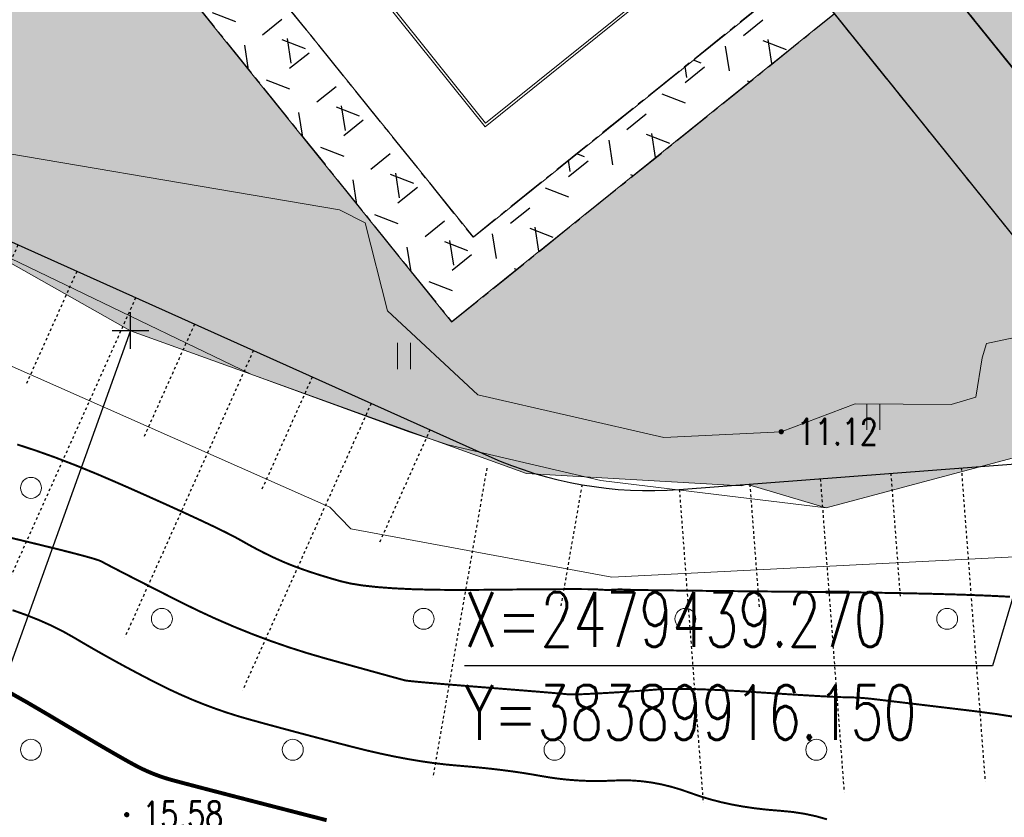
# Model space of a CAD drawing. Header units: millimetres. Extents: x 38389465 to 38395088, y 2473666 to 2480744.
# Tile 87 of 256: x 38389877 to 38389914, y 2479425 to 2479456. Entities that reach past the tile are written whole.
import ezdxf
from ezdxf.enums import TextEntityAlignment as Align

# ---------------------------------------------------------------- set-up
doc = ezdxf.new("R2010")
doc.units = ezdxf.units.MM
doc.header["$LTSCALE"] = 2
doc.linetypes.add('CENTER2', pattern=[1.125, 0.75, -0.125, 0.125, -0.125])
doc.linetypes.add('DOTE', pattern=[2.4200000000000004, 2, -0.2, 0.02, -0.2])
doc.layers.get('0').update_dxf_attribs({"linetype": 'CONTINUOUS', "lineweight": 9})
doc.layers.get('Defpoints').update_dxf_attribs({"linetype": 'CONTINUOUS', "lineweight": 9})
for name, color, linetype in [('DIM_COOR', 3, 'CONTINUOUS'), ('GCD', 251, 'CONTINUOUS'), ('PUB_TEXT', 7, 'CONTINUOUS'), ('w-场地台阶', 13, 'DOTE'), ('w-环境01', 84, 'CONTINUOUS'), ('路面铺装', 143, 'CENTER2'), ('路面铺装填充', 143, 'CENTER2'), ('远期红线', 30, 'CONTINUOUS')]:
    doc.layers.add(name, color=color, linetype=linetype)
for name, color, linetype, lineweight in [('U-体育设施', 153, 'CONTINUOUS', 0), ('下沉式地面绿化', 80, 'CONTINUOUS', 9), ('地形图', 251, 'CONTINUOUS', 9), ('普通绿地填充', 114, 'CONTINUOUS', 9)]:
    doc.layers.add(name, color=color, linetype=linetype, lineweight=lineweight)
doc.styles.add('_TCH_DIM', font='SIMPLEX', dxfattribs={"bigfont": 'GBCBIG'})
doc.styles.add('DIM_FONT', font='txt_____.ttf', dxfattribs={"width": 0.8})
doc.styles.add('正等线体', font='rs.shx', dxfattribs={"bigfont": 'hztxt.shx'})
doc.linetypes.add('10421', pattern='A,2,[150,AAA.SHX,S=1,R=0,X=0,Y=1],1e-11', length=2.00000000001)
doc.linetypes.add('833', pattern='A,2,[150,AAA.SHX,S=0.8,R=0,X=0,Y=0.8],2,[150,AAA.SHX,S=2,R=0,X=0,Y=2],1e-11', length=4.00000000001)
pattern_1 = [(38.83647369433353, (99.1569024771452, 202.7948903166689), (-1.034575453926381, 1.285076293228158), [0.9525, -1.905]), (158.8364736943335, (99.1569024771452, 202.7948903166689), (-0.5956209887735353, -1.538506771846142), [0.9525, -1.905]), (98.83647369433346, (99.89884179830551, 203.3922028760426), (-1.630196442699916, -0.2534304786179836), [0.9524999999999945, -1.904999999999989])]

# ---------------------------------------------------------------- blocks, each defined once
blk = doc.blocks.new('gc326')
blk.add_circle((0, 0), 0.8)
blk = doc.blocks.new('gc121')
for p, q in [((-0.5, -1), (-0.5, 1)), ((0.5, -1), (0.5, 1))]:
    blk.add_line(p, q)
blk = doc.blocks.new('GC200')
at = {"linetype": 'Continuous', "const_width": 0.2, "flags": 128}
blk.add_lwpolyline([(-0.1, 0, 1), (0.1, 0, 1)], format="xyb", close=True, dxfattribs=at)
blk = doc.blocks.new('D地块地形图')
at = {"layer": '地形图', "linetype": '10421', "flags": 128}
blk.add_lwpolyline([(-433.4619999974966, -220.4259999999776), (-433.4499999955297, -227.1630000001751), (-436.0753417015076, -241.9984487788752), (-436.125999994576, -242.7200000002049), (-435.6161002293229, -243.513056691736), (-435.3299999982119, -244.155999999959), (-438.7959999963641, -256.3980000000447), (-441.0395361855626, -268.1866015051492), (-440.1349999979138, -269.7129999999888), (-434.8829999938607, -274.5759999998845), (-428.1089999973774, -278.6690000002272), (-423.1620000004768, -278.9399999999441), (-420.5439999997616, -278.8209999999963), (-411.3459999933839, -278.2080000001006), (-400.4409999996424, -278.9399999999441), (-394.7219999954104, -280.3549999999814), (-378.0549401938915, -283.1792801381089), (-377.0849999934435, -283.6790000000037), (-376.2289999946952, -287.0430000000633), (-372.7789999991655, -290.2480000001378), (-365.6749999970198, -291.8710000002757), (-361.1840000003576, -291.6570000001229), (-358.3640000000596, -290.5890000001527), (-354.6979999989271, -290.6150000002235), (-353.7469999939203, -290.3420000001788), (-353.5048735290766, -288.8345910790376), (-353.3369999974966, -288.2889999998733), (-344.8570000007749, -286.4980000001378), (-330.5242078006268, -282.0253401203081), (-329.5609999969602, -281.8930000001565), (-327.5639999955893, -282.2549999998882), (-325.3739999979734, -281.7609999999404)], dxfattribs=at)
at = {"layer": '地形图', "linetype": '833', "flags": 128}
for points in [[(-393.140999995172, -288.0279999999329), (-378.429999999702, -294.5359999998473), (-377.6239999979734, -295.3659999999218), (-367.6599999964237, -297.2080000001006), (-351.2540000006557, -296.3870000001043), (-344.957999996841, -294.6770000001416), (-344.1039999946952, -295.5049999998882), (-338.0810000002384, -294.5470000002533), (-328.0249999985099, -291.0929999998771), (-323.3849999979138, -288.2770000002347), (-305.9939999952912, -281.2820000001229), (-302.5007132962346, -279.8040623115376), (-299.4068560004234, -278.7507731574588), (-276.5139999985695, -270.8500000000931), (-268.5899999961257, -268.4629999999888), (-259.347999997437, -266.285000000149), (-252.4989999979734, -263.7830000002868), (-240.3959999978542, -260.1080000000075), (-229.0649999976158, -255.2469999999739)], [(-335.805999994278, -290.0479999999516), (-343.5339999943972, -292.2269999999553), (-350.6389999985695, -292.2020000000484), (-359.4679999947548, -294.5570000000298), (-368.0819999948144, -293.5240000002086), (-373.9039999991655, -292.1580000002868), (-375.4159999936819, -291.655999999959), (-381.4469999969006, -289.4590000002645), (-394.8769999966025, -282.9930000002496), (-401.4269999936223, -280.4539999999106), (-406.7120605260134, -280.7936981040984), (-408.8039999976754, -280.9830000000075), (-408.8957286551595, -281.9748629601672), (-408.6070000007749, -282.4860000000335), (-398.9442850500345, -284.422677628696), (-393.140999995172, -288.0279999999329)]]:
    blk.add_lwpolyline(points, dxfattribs=at)
at = {"layer": '地形图', "linetype": 'Continuous', "const_width": 0.075}
for points in [[(-352.144826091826, -302.5655670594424), (-352.9356317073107, -302.4408588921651), (-353.7862673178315, -302.3285740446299), (-354.6190207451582, -302.2283164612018), (-355.3561798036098, -302.1396900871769), (-355.9977444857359, -302.0626949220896), (-356.5437148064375, -301.9973309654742), (-356.9940907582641, -301.9435982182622), (-357.3488723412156, -301.9014966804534), (-357.6080595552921, -301.8710263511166), (-357.7716524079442, -301.8521872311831), (-357.8883642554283, -301.8399013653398), (-358.0069084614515, -301.8290907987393), (-358.127285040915, -301.8197555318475), (-358.2494939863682, -301.8118955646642), (-358.373535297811, -301.8055108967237), (-358.4994089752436, -301.8006015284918), (-358.6271150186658, -301.7971674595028), (-358.7566534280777, -301.7952086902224), (-358.9230729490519, -301.7911594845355), (-359.1614223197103, -301.7814541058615), (-359.4717015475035, -301.7660925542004), (-359.8539106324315, -301.745074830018), (-360.3080495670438, -301.7184009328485), (-360.8341183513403, -301.6860708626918), (-361.4321169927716, -301.6480846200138), (-362.1020454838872, -301.6044422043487), (-362.7795579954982, -301.5621458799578), (-363.4003086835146, -301.5281979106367), (-363.964297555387, -301.5025982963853), (-364.4715246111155, -301.4853470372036), (-364.9219898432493, -301.4764441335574), (-365.3156932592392, -301.4758895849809), (-365.6526348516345, -301.4836833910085), (-365.9328146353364, -301.4998255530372), (-366.1866633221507, -301.5198544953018), (-366.444611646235, -301.5393086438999), (-366.7066596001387, -301.5581879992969), (-366.9728071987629, -301.5764925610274), (-367.2430544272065, -301.5942223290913), (-367.5174013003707, -301.6113773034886), (-367.7958478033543, -301.6279574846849), (-368.0783939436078, -301.6439628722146), (-368.3471509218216, -301.6583388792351), (-368.5842299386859, -301.6700309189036), (-368.7896309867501, -301.6790389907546), (-368.9633540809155, -301.6853630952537), (-369.1053992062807, -301.6890032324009), (-369.2157663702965, -301.6899594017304), (-369.2944555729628, -301.6882316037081), (-369.341466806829, -301.6838198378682), (-369.4170735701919, -301.6747604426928), (-369.5815493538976, -301.6590897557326), (-369.8348941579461, -301.6368077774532), (-370.1771079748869, -301.6079145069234), (-370.6081908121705, -301.5724099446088), (-371.1281426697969, -301.5302940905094), (-371.7369635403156, -301.4815669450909), (-372.4346534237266, -301.4262285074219), (-373.1329092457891, -301.370601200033), (-373.7434279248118, -301.3210074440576), (-374.2662094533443, -301.2774472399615), (-374.7012538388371, -301.2399205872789), (-375.0485610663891, -301.2084274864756), (-375.3081311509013, -301.1829679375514), (-375.4799640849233, -301.1635419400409), (-375.5640598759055, -301.1501494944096), (-375.6463154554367, -301.1280921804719), (-375.8126277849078, -301.0826715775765), (-376.0629968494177, -301.0138876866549), (-376.3974226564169, -300.9217405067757), (-376.8159052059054, -300.8062300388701), (-377.3184444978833, -300.6673562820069), (-377.9050405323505, -300.5051192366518), (-378.5756933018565, -300.3195189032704), (-379.2867141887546, -300.1128479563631), (-379.9944145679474, -299.8873990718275), (-380.6987944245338, -299.643172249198), (-381.3998537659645, -299.3801674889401), (-382.0975925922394, -299.0983847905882), (-382.7920108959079, -298.797824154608), (-383.4831086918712, -298.4784855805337), (-384.1708859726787, -298.1403690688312), (-384.8178250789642, -297.8123784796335), (-385.3864083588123, -297.5234176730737), (-385.8766358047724, -297.2734866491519), (-386.2885074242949, -297.062585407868), (-386.62202321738, -296.8907139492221), (-386.8771831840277, -296.7578722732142), (-387.0539873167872, -296.6640603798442), (-387.1524356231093, -296.6092782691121), (-387.2669747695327, -296.5623042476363), (-387.4920514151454, -296.4919166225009), (-387.8276655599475, -296.3981153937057), (-388.273817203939, -296.2809005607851), (-388.8305063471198, -296.1402721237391), (-389.4977329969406, -295.9762300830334), (-390.2754971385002, -295.7887744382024), (-391.1637987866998, -295.5779051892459)], [(-352.4431074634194, -297.9578647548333), (-353.3132498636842, -297.9148476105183), (-354.3346748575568, -297.8767547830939), (-355.5073824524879, -297.8435862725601), (-356.8313726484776, -297.8153420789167), (-358.3066454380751, -297.7920222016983), (-359.9332008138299, -297.7736266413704), (-361.5338423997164, -297.7583709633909), (-362.9313737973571, -297.7444707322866), (-364.1257949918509, -297.7319259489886), (-365.1171059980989, -297.7207366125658), (-365.9053068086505, -297.7109027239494), (-366.4903974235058, -297.7024242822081), (-366.8723778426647, -297.6953012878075), (-367.0512480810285, -297.6895337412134), (-367.127553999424, -297.6850704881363), (-367.2018414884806, -297.6818603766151), (-367.2741105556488, -297.6799034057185), (-367.3443612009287, -297.6791995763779), (-367.4125934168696, -297.6797488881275), (-367.4788072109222, -297.6815513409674), (-367.5430025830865, -297.6846069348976), (-367.6051795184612, -297.6889156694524), (-367.6681657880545, -297.6930739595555), (-367.7347891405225, -297.6956782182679), (-367.8050495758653, -297.6967284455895), (-367.8789470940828, -297.6962246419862), (-367.9564816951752, -297.6941668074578), (-368.0376533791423, -297.6905549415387), (-368.1224621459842, -297.6853890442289), (-368.2109079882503, -297.6786691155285), (-368.3588950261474, -297.672347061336), (-368.6223273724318, -297.6683747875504), (-369.0012050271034, -297.6667522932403), (-369.4955279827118, -297.6674795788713), (-370.1052962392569, -297.6705566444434), (-370.8305098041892, -297.6759834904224), (-371.6711686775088, -297.6837601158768), (-372.6272728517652, -297.6938865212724), (-373.5984137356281, -297.6986722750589), (-374.4841827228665, -297.6904269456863), (-375.284579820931, -297.6691505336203), (-375.9996050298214, -297.6348430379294), (-376.6292583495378, -297.587504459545), (-377.1735397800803, -297.5271347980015), (-377.6324493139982, -297.4537340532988), (-378.0059869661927, -297.367302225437), (-378.328743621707, -297.274848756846), (-378.6353101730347, -297.1833830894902), (-378.9256866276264, -297.0929052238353), (-379.1998729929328, -297.0034151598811), (-379.4578692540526, -296.9149128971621), (-379.6996754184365, -296.8273984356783), (-379.9252914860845, -296.740871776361), (-380.1347174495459, -296.6553329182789), (-380.3370122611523, -296.5677755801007), (-380.5412348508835, -296.475193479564), (-380.7473852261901, -296.3775866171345), (-380.9554633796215, -296.2749549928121), (-381.1654693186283, -296.1672986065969), (-381.3774030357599, -296.0546174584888), (-381.5912645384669, -295.9369115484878), (-381.8070538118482, -295.8141808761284), (-382.0679665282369, -295.6713004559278), (-382.4171983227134, -295.4931453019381), (-382.8547492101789, -295.279715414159), (-383.3806191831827, -295.031010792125), (-383.994808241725, -294.7470314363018), (-384.6973163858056, -294.4277773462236), (-385.4881436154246, -294.0732485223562), (-386.3672899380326, -293.6834449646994), (-387.2661702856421, -293.2958591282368), (-388.1161996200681, -292.9479834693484), (-388.9173779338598, -292.639817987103), (-389.6697052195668, -292.3713626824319), (-390.3731814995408, -292.1426175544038)]]:
    blk.add_lwpolyline(points, dxfattribs=at)
at = {"layer": '地形图', "linetype": 'Continuous', "flags": 128}
for points, const_width in [([(-390.6398202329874, -301.6271399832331), (-389.9881433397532, -301.994690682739), (-389.2823859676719, -302.4078949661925), (-388.5858125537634, -302.8215239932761), (-387.9616875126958, -303.190348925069), (-387.4100108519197, -303.5143697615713), (-386.9307825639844, -303.7935865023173), (-386.52400264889, -304.0279991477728), (-386.1896711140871, -304.217607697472), (-385.9277879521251, -304.3624121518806), (-385.7383531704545, -304.4624125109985), (-385.5847718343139, -304.5379142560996), (-385.4304490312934, -304.6092228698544), (-385.2753847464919, -304.6763383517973), (-385.11957898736, -304.7392607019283), (-384.9630317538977, -304.7979899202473), (-384.8057430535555, -304.8525260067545), (-384.6477128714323, -304.9028689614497), (-384.4889412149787, -304.949018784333), (-384.2727643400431, -305.0075948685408), (-383.9425184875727, -305.095216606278), (-383.4982036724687, -305.2118839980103), (-382.9398198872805, -305.3575970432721), (-382.2673671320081, -305.5323557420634), (-381.4808454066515, -305.7361600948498), (-380.5802547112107, -305.9690101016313), (-379.5655950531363, -306.2309057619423), (-378.5509634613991, -306.4908318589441)], 0.15), ([(-390.5504372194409, -298.4693407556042), (-390.0273749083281, -298.6549499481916), (-389.5325411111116, -298.8516791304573), (-389.0659358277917, -299.059528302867), (-388.6275590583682, -299.2784974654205), (-388.2174108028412, -299.5085866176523), (-387.8198999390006, -299.7427921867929), (-387.419435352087, -299.9741105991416), (-387.0160170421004, -300.2025418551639), (-386.6096450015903, -300.4280859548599), (-386.2003192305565, -300.6507428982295), (-385.7880397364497, -300.8705126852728), (-385.3728065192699, -301.0873953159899), (-384.9546195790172, -301.3013907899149), (-384.5339402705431, -301.5081999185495), (-384.1112299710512, -301.7035235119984), (-383.6864886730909, -301.8873615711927), (-383.2597163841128, -302.0597140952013), (-382.8309130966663, -302.2205810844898), (-382.400078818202, -302.3699625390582), (-381.9672135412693, -302.5078584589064), (-381.5323172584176, -302.6342688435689), (-381.0889024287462, -302.7563570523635), (-380.6304814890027, -302.8812864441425), (-380.157054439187, -303.0090570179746), (-379.6686212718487, -303.1396687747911), (-379.1651819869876, -303.2731217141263), (-378.6467365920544, -303.4094158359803), (-378.113285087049, -303.5485511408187), (-377.5648274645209, -303.6905276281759), (-377.0154637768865, -303.8271868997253), (-376.4792940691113, -303.9503705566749), (-375.9563183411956, -304.0600785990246), (-375.4465365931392, -304.1563110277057), (-374.9499488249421, -304.2390678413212), (-374.4665550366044, -304.3083490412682), (-373.9963552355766, -304.3641546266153), (-373.5393494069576, -304.4064845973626), (-373.0956601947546, -304.443807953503), (-372.6654102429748, -304.4845936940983), (-372.2485995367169, -304.5288418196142), (-371.8452280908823, -304.5765523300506), (-371.4552958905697, -304.627725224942), (-371.0788029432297, -304.6823605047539), (-370.7157492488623, -304.7404581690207), (-370.366134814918, -304.8020182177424), (-370.0223342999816, -304.8601201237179), (-369.6767223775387, -304.9078433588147), (-369.3292990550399, -304.9451879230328), (-368.9800643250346, -304.9721538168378), (-368.6290181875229, -304.9887410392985), (-368.2761606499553, -304.9949495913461), (-367.9214917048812, -304.990779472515), (-367.5650113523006, -304.9762306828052), (-367.2069046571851, -304.9663175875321), (-366.8473566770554, -304.9760545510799), (-366.4863674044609, -305.0054415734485), (-366.1239368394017, -305.0544786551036), (-365.7600649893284, -305.1231657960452), (-365.3947518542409, -305.2115029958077), (-365.0279974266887, -305.319490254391), (-364.6598017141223, -305.4471275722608), (-364.2834874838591, -305.5780766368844), (-363.8923775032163, -305.6959991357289), (-363.4864717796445, -305.8008950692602), (-363.0657703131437, -305.8927644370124), (-362.630273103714, -305.9716072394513), (-362.1799801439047, -306.0374234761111), (-361.7148914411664, -306.090213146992), (-361.2350069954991, -306.1299762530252), (-360.7571801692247, -306.1753394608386), (-360.2982643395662, -306.2449294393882), (-359.8582594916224, -306.3387461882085), (-359.4371656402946, -306.4567897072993)], 0.075)]:
    blk.add_lwpolyline(points, dxfattribs=dict(at, const_width=const_width))
at = {"layer": '地形图', "linetype": 'Continuous', "xscale": 0.5, "yscale": 0.5}
for name, p in [('gc121', (-375.5996531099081, -288.7665724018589)), ('gc121', (-357.6621550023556, -291.0864149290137)), ('gc326', (-389.8454078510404, -293.8008821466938)), ('gc326', (-384.8454078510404, -298.8008821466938)), ('gc326', (-374.8454078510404, -298.8008821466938)), ('gc326', (-364.8454078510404, -298.8008821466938)), ('gc326', (-354.8454078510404, -298.8008821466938)), ('gc326', (-389.8454078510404, -303.8008821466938)), ('gc326', (-379.8454078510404, -303.8008821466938)), ('gc326', (-369.8454078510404, -303.8008821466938)), ('gc326', (-359.8454078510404, -303.8008821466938))]:
    blk.add_blockref(name, p, dxfattribs=at)
at = {"layer": '地形图', "linetype": 'Continuous'}
ref = blk.add_blockref('GC200', (-361.1840000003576, -291.6570000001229), dxfattribs=dict(at, xscale=0.5, yscale=0.5, zscale=0.5))
ref.add_attrib('height', '11.12', dxfattribs={"layer": 'GCD', "linetype": 'Continuous', "height": 1, "style": '正等线体', "width": 0.8}).set_placement((-360.5839999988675, -291.6570000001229), align=Align.MIDDLE_LEFT)
ref = blk.add_blockref('GC200', (-386.1889999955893, -306.2800000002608), dxfattribs=dict(at, xscale=0.5, yscale=0.5, zscale=0.5))
ref.add_attrib('height', '15.58', dxfattribs={"layer": 'GCD', "linetype": 'Continuous', "height": 1, "style": '正等线体', "width": 0.8}).set_placement((-385.5889999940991, -306.2800000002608), align=Align.MIDDLE_LEFT)
blk = doc.blocks.new('$LinePat$填挖边坡')
at = {"color": 0}
for p, q in [((0, 0), (0, -1500)), ((300, 0), (300, -600))]:
    blk.add_line(p, q, dxfattribs=at)
at = {"layer": 'Defpoints', "color": 0}
blk.add_point((600, 0), dxfattribs=at)
blk = doc.blocks.new('dfgdfg221')
at = {"layer": 'w-场地台阶', "linetype": 'ByBlock', "flags": 128}
blk.add_lwpolyline([(-144.6250024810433, -16.30904939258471), (-153.8422043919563, -62.17227823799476, 0.2557742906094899), (-145.2604922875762, -89.6726473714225), (-135.3698422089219, -99.21548319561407, 0.290292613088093), (-119.6340502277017, -102.4454064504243), (-106.6152255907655, -97.50629899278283, -0.1875536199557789), (-100.0929517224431, -97.55973480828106), (-74.21267990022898, -107.8664117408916, 0.1009886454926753), (-68.30898528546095, -108.9266655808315), (-49.02177407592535, -108.4714507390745, -0.1117397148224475), (-42.53069517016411, -109.7802222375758), (-15.54155783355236, -121.881904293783, 0.1250068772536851), (-8.266521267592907, -123.1516300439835), (14.25886360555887, -121.4379350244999, 0.08133342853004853), (18.96986685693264, -120.2938494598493), (89.61514139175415, -90.37958772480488, 0.0943036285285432), (94.27969700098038, -87.26584107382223), (94.28734651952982, -87.25832418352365)], format="xyb", dxfattribs=at)
at = {"layer": 'w-场地台阶', "linetype": 'ByBlock', "yscale": 0.008, "zscale": 0.008}
for p, xscale, rotation in [((-33.5343160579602, -113.8141162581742), 0.00821614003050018, 335.8489726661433), ((-29.03612650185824, -115.8310632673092), 0.00821614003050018, 335.8489726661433), ((-24.53793694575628, -117.8480102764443), 0.00821614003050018, 335.8489726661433), ((-20.03974738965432, -119.8649572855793), 0.00821614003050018, 335.8489726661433), ((2.5057033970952, -122.3320965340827), 0.009002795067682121, 4.350589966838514), ((-15.6209200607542, -122.3366191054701), 0.01230834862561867, 350.099781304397), ((-2.880408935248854, -122.7418632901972), 0.009002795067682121, 4.350589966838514), ((-8.266521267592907, -123.1516300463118), 0.009002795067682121, 4.350589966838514)]:
    blk.add_blockref('$LinePat$填挖边坡', p, dxfattribs=dict(at, xscale=xscale, rotation=rotation))
blk = doc.blocks.new('dfgdfg24')
at = {"layer": 'DIM_COOR', "color": 3}
for p, q in [((5.715764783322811, -506.2354321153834), (5.715764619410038, -504.8354321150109)), ((5.715764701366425, -505.5354321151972), (1.158161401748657, -518.2242545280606)), ((5.015764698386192, -505.5354321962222), (6.415764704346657, -505.5354320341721)), ((41.12176469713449, -509.9434321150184), (38.65263813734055, -518.34323837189)), ((38.65263813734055, -518.34323837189), (18.47863813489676, -518.3432407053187))]:
    blk.add_line(p, q, dxfattribs=at)
at = {"layer": 'PUB_TEXT', "style": '_TCH_DIM', "width": 0.7058823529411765}
for s, p in [('X=2479439.270', (18.47863805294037, -517.6082407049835)), ('Y=38389916.150', (18.4786384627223, -521.160740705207))]:
    blk.add_text(s, height=2.0825, rotation=6.626585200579e-06, dxfattribs=at).set_placement(p)
blk = doc.blocks.new('fsd1fsdf2')
at = {"layer": '普通绿地填充'}
h = blk.add_hatch(dxfattribs=at)
h.set_pattern_fill('草坪^^', color=80, scale=0.9999999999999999, angle=38.83646706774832, style=0)
h.set_pattern_definition([(77.67293413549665, (-375.5004729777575, -439.924187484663), (-3.96995520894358, 6.19027104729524), [0.7799999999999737, -0.1559999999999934, 0.2079999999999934, -0.1559999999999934, 0.7799999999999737, -3.119999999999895]), (77.67293413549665, (-375.7083842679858, -440.1448884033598), (-3.96995520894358, 6.19027104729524), [0.5199999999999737, -0.3899999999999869, 0.7799999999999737, -0.3899999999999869, 0.5199999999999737, -2.599999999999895]), (77.67293413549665, (-377.3518742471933, -437.9227856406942), (-3.96995520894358, 6.19027104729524), [0.6499999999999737, -0.2599999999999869, 0.6499999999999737, -3.639999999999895]), (77.67293413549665, (-378.9229758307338, -440.2408106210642), (-3.96995520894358, 6.19027104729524), [0.2599999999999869, -0.5199999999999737, 0.2599999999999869, -4.15999999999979]), (167.6729341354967, (-378.811960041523, -439.7327993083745), (-6.19027104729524, -3.96995520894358), [0.4679999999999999, -4.731999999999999]), (167.6729341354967, (-375.430844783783, -438.8748601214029), (-6.19027104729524, -3.96995520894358), [0.5199999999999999, -4.679999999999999]), (167.6729341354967, (-377.1853505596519, -437.1607686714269), (-6.19027104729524, -3.96995520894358), [0.5199999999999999, -4.679999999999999]), (122.6729341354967, (-375.2357231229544, -438.2255469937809), (-5.080113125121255, 1.110157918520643), [0.5199999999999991, -6.833910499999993]), (212.6729341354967, (-375.5243641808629, -439.5463764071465), (-1.110157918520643, -5.080113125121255), [0.5199999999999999, -6.833910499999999]), (141.1078829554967, (-375.2944284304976, -438.3723995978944), (-5.080113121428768, 1.110157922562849), [0.5199999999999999, -11.107553]), (153.6366906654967, (-375.3753368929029, -438.6208544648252), (-5.080113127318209, 1.110157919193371), [0.5199999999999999, -20.92014899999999]), (153.6366906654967, (-377.1298426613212, -436.9067630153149), (-5.080113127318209, 1.110157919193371), [0.416, -21.02414899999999]), (153.6366906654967, (-378.7897568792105, -439.6311970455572), (-5.080113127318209, 1.110157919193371), [0.3639999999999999, -21.07614899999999]), (181.7091776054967, (-375.4863526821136, -439.1288657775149), (-5.080113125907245, 1.11015786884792), [0.5199999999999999, -20.92014899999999]), (181.7091776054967, (-377.240858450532, -437.4147743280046), (-5.080113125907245, 1.11015786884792), [0.416, -21.02414899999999]), (181.7091776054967, (-378.8341631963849, -439.8344015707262), (-5.080113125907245, 1.11015786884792), [0.3639999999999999, -21.07614899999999]), (194.2379853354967, (-375.5164600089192, -439.3884222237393), (-5.080113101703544, 1.11015782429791), [0.5199999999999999, -11.107547])])
edge = h.paths.add_edge_path()
edge.add_line((-90.92269714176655, -574.2117747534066), (-118.9166971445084, -601.719774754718))
edge.add_line((-118.9166971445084, -601.719774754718), (-228.6296971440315, -709.5307747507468))
edge.add_line((-228.6296971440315, -709.5307747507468), (-233.6856971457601, -714.4987747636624))
edge.add_line((-233.6856971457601, -714.4987747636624), (-243.2326971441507, -717.3237747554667))
edge.add_line((-243.2326971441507, -717.3237747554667), (-253.3476971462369, -722.2957747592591))
edge.add_line((-253.3476971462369, -722.2957747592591), (-260.0356971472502, -724.7407747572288))
edge.add_line((-260.0356971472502, -724.7407747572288), (-270.5276971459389, -727.1297747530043))
edge.add_line((-270.5276971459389, -727.1297747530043), (-276.4816971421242, -729.6447747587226))
edge.add_line((-276.4816971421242, -729.6447747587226), (-280.3996971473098, -731.2997747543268))
edge.add_line((-280.3996971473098, -731.2997747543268), (-284.5126971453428, -733.63777475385))
edge.add_line((-284.5126971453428, -733.63777475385), (-287.1956971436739, -734.6377747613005))
edge.add_line((-287.1956971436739, -734.6377747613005), (-287.2596971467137, -734.6617747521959))
edge.add_line((-287.2596971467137, -734.6617747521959), (-301.3966971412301, -741.1827747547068))
edge.add_line((-301.3966971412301, -741.1827747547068), (-301.5546971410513, -741.2557747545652))
edge.add_line((-301.5546971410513, -741.2557747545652), (-307.3576971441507, -742.8917747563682))
edge.add_line((-307.3576971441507, -742.8917747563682), (-309.2826971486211, -743.4347747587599))
edge.add_line((-309.2826971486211, -743.4347747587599), (-316.3876971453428, -743.4097747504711))
edge.add_line((-316.3876971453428, -743.4097747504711), (-325.2166971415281, -745.7647747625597))
edge.add_line((-325.2166971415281, -745.7647747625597), (-328.1746971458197, -744.8837747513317))
edge.add_line((-328.1746971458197, -744.8837747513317), (-328.1886971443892, -744.8797747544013))
edge.add_line((-328.1886971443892, -744.8797747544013), (-328.280697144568, -744.8747747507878))
edge.add_line((-328.280697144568, -744.8747747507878), (-328.3156971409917, -744.8827747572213))
edge.add_line((-328.3156971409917, -744.8827747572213), (-328.4646971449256, -744.9177747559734))
edge.add_line((-328.4646971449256, -744.9177747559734), (-336.6666971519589, -744.4477747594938))
edge.add_line((-336.6666971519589, -744.4477747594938), (-351.7936971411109, -739.0017747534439))
edge.add_line((-351.7936971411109, -739.0017747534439), (-363.3576971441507, -732.4797747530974))
edge.add_line((-363.3576971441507, -732.4797747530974), (-364.2796971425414, -732.2127747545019))
edge.add_line((-364.2796971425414, -732.2127747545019), (-367.1756971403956, -731.6617747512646))
edge.add_line((-367.1756971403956, -731.6617747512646), (-374.7216971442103, -730.4917747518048))
edge.add_line((-374.7216971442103, -730.4917747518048), (-376.1046971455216, -730.6957747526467))
edge.add_line((-376.1046971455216, -730.6957747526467), (-389.5826971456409, -730.8657747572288))
edge.add_line((-389.5826971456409, -730.8657747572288), (-390.2116971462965, -731.2427747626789))
edge.add_line((-390.2116971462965, -731.2427747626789), (-390.5505184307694, -731.2151026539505))
edge.add_line((-390.5505184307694, -731.2151026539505), (-376.5507341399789, -719.9442666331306))
edge.add_line((-376.5507341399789, -719.9442666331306), (-369.2136089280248, -729.0578913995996))
edge.add_line((-369.2136089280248, -729.0578913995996), (-355.8938062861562, -718.3344896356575))
edge.add_line((-355.8938062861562, -718.3344896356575), (-339.526464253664, -738.6647701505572))
edge.add_line((-339.526464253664, -738.6647701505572), (-324.9003819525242, -726.8897190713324))
edge.add_line((-324.9003819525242, -726.8897190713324), (-315.6712423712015, -738.3534617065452))
edge.add_arc((-307.881863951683, -732.0824503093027), 10.00000000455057, 218.8365722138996, 292.9498985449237)
edge.add_line((-303.9826033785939, -741.2909120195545), (-269.5710203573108, -726.7195608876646))
edge.add_arc((-273.4702809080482, -717.511099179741), 9.999999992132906, 292.9498984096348, 308.836572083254)
edge.add_line((-267.1992695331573, -725.3004776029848), (-249.7881415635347, -711.2832638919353))
edge.add_line((-249.7881415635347, -711.2832638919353), (-247.7645006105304, -713.7968784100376))
edge.add_arc((-243.0908735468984, -710.0342715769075), 6.000000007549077, 218.8365721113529, 299.6820236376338)
edge.add_arc((-269.8309237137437, -663.1197778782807), 60.00000002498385, 299.6820236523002, 314.4988784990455)
edge.add_line((-227.7772055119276, -705.9156280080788), (32.92559733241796, -449.7337278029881))
edge.add_line((32.92559733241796, -449.7337278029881), (34.2513028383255, -451.2077747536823))
edge.add_line((34.2513028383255, -451.2077747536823), (33.74730286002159, -451.7037747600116))
edge.add_line((33.74730286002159, -451.7037747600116), (32.35830284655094, -453.0677747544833))
edge.add_line((32.35830284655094, -453.0677747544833), (31.26030285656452, -454.1467747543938))
edge.add_line((31.26030285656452, -454.1467747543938), (0.8053028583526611, -484.0737747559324))
edge.add_line((0.8053028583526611, -484.0737747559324), (-7.781697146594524, -492.5127747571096))
edge.add_line((-7.781697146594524, -492.5127747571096), (-77.9236971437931, -561.4387747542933))
edge.add_line((-77.9236971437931, -561.4387747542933), (-90.92269714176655, -574.2117747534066))
at = {"layer": '下沉式地面绿化', "linetype": 'ByBlock', "flags": 128}
blk.add_lwpolyline([(-253.3476971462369, -722.2957747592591), (-260.0356971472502, -724.7407747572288), (-270.5276971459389, -727.1297747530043), (-276.4816971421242, -729.6447747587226), (-280.3996971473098, -731.2997747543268), (-284.5126971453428, -733.63777475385), (-287.1956971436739, -734.6377747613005), (-287.2596971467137, -734.6617747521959), (-301.3966971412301, -741.1827747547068), (-301.5546971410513, -741.2557747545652), (-307.3576971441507, -742.8917747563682), (-309.2826971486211, -743.4347747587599), (-316.3876971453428, -743.4097747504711), (-325.2166971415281, -745.7647747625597), (-328.1746971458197, -744.8837747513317), (-328.1886971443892, -744.8797747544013), (-328.280697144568, -744.8747747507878), (-328.3156971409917, -744.8827747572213), (-328.4646971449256, -744.9177747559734), (-336.6666971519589, -744.4477747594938), (-351.7936971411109, -739.0017747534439), (-363.3576971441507, -732.4797747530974)], dxfattribs=at)
blk.add_lwpolyline([(-369.2136089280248, -729.0578913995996), (-355.8938062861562, -718.3344896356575), (-339.526464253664, -738.6647701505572), (-324.9003819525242, -726.8897190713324), (-315.6712423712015, -738.3534617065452, 0.3351452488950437), (-303.9826033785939, -741.2909120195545), (-269.5710203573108, -726.7195608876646, 0.06942993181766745), (-267.1992695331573, -725.3004776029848), (-249.7881415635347, -711.2832638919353)], format="xyb", dxfattribs=at)
blk = doc.blocks.new('fA$C20A03976')
at = {"layer": 'U-体育设施', "ltscale": 0.300000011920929}
for p, q in [((-3.677851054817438e-07, 24.10000122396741), (15.09999963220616, 24.10000122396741)), ((-3.678869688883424e-07, 1.223990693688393e-06), (-3.677851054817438e-07, 24.10000122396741)), ((15.09999963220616, 24.10000122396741), (15.0999996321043, 1.223990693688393e-06)), ((2.999999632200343, 21.10000122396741), (12.09999963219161, 21.10000122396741)), ((2.999999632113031, 3.000001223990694), (2.999999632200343, 21.10000122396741)), ((12.09999963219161, 21.10000122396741), (12.09999963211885, 3.000001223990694)), ((3.09999963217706, 15.10000122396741), (3.099999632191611, 21.00000122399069)), ((3.099999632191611, 21.00000122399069), (11.99999963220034, 21.00000122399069)), ((11.99999963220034, 21.00000122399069), (11.99999963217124, 15.10000122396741)), ((11.99999963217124, 15.10000122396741), (3.09999963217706, 15.10000122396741)), ((3.099999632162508, 12.10000122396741), (3.09999963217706, 15.00000122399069)), ((11.99999963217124, 15.00000122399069), (3.09999963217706, 15.00000122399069)), ((11.99999963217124, 15.00000122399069), (11.99999963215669, 12.10000122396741)), ((11.99999963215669, 12.10000122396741), (3.099999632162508, 12.10000122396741)), ((3.099999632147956, 9.10000122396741), (3.099999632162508, 12.00000122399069)), ((11.99999963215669, 12.00000122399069), (3.099999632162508, 12.00000122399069)), ((11.99999963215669, 12.00000122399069), (11.99999963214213, 9.10000122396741)), ((11.99999963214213, 9.10000122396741), (3.099999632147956, 9.10000122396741)), ((3.099999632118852, 3.100001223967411), (3.099999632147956, 9.000001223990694)), ((11.99999963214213, 9.000001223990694), (3.099999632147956, 9.000001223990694)), ((11.99999963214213, 9.000001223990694), (11.99999963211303, 3.100001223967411)), ((11.99999963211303, 3.100001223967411), (3.099999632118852, 3.100001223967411)), ((12.09999963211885, 3.000001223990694), (2.999999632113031, 3.000001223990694)), ((15.0999996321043, 1.223990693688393e-06), (-3.678869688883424e-07, 1.223990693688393e-06))]:
    blk.add_line(p, q, dxfattribs=at)
at = {"layer": 'U-体育设施', "ltscale": 0.300000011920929, "style": 'DIM_FONT', "width": 0.8, "flags": 9}
for tag in ['YSIZE', 'XSIZE']:
    blk.add_attdef(tag, (7.447484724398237, 12.01908582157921, -0.002), '', height=0.0005, rotation=269.9999999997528, dxfattribs=at)
blk = doc.blocks.new('fZ-景观')
at = {"layer": 'w-环境01'}
for p, q in [((-1179.488839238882, -1033.471315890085), (-1242.765927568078, -954.8729835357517)), ((-1182.604595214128, -1035.979714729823), (-1247.762982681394, -955.0445653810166))]:
    blk.add_line(p, q, dxfattribs=at)
at = {"layer": 'U-体育设施', "ltscale": 0.300000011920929, "rotation": 38.83646706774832}
blk.add_blockref('fA$C20A03976', (-1205.628794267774, -1033.054427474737), dxfattribs=at)
blk = doc.blocks.new('6fd5t34533')
at = {"layer": '路面铺装填充', "linetype": 'ByBlock'}
h = blk.add_hatch(dxfattribs=at)
h.set_pattern_fill('HEX', color=256, angle=6.626585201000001e-06, style=0)
h.set_pattern_definition(pattern_1)
edge = h.paths.add_edge_path()
edge.add_line((95.625279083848, -15.09384473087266), (94.0575297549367, -13.15161282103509))
edge.add_line((94.0575297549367, -13.15161282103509), (91.22174762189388, -13.238754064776))
edge.add_arc((91.63354403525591, -25.23168627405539), 11.99999996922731, 91.96656916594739, 128.8363611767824)
edge.add_line((84.10836481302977, -15.88440448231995), (41.92605036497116, -49.84395362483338))
edge.add_arc((31.892478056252, -37.38091118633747), 16.00000000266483, 218.8364669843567, 308.83636108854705, ccw=False)
edge.add_line((19.42945416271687, -47.41450652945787), (13.67275952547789, -40.26394681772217))
edge.add_line((13.67275952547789, -40.26394681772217), (4.324426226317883, -47.7873126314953))
edge.add_line((4.324426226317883, -47.7873126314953), (7.20235837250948, -51.36272662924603))
edge.add_line((7.20235837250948, -51.36272662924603), (14.21281637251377, -45.71882354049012))
edge.add_line((14.21281637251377, -45.71882354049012), (25.50061116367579, -59.739725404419))
edge.add_line((25.50061116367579, -59.739725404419), (16.15334325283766, -67.26492193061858))
edge.add_line((16.15334325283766, -67.26492193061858), (4.865548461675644, -53.2440200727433))
edge.add_line((4.865548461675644, -53.2440200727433), (7.17087347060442, -51.38807415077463))
edge.add_line((7.17087347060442, -51.38807415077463), (6.231536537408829, -50.22129758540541))
edge.add_line((6.231536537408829, -50.22129758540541), (2.758113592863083, -53.01764632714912))
edge.add_line((2.758113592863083, -53.01764632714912), (15.92719606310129, -69.37537438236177))
edge.add_line((15.92719606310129, -69.37537438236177), (19.43244802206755, -66.55342640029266))
edge.add_line((19.43244802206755, -66.55342640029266), (21.37019259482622, -68.9603652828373))
edge.add_line((21.37019259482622, -68.9603652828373), (41.54485000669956, -52.71845809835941))
edge.add_line((41.54485000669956, -52.71845809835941), (43.42613355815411, -55.05526481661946))
edge.add_line((43.42613355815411, -55.05526481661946), (47.39863505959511, -51.85693620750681))
edge.add_line((47.39863505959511, -51.85693620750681), (45.51565611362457, -49.51354386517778))
edge.add_line((45.51565611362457, -49.51354386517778), (85.34538019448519, -17.44798869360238))
edge.add_arc((91.62520285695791, -25.30472772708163), 10.05805751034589, 92.05965045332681, 128.635038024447, ccw=False)
edge.add_line((91.26371686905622, -15.25316820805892), (95.625279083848, -15.09384473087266))
edge = h.paths.add_edge_path()
edge.add_line((99.05458486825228, -12.98003097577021), (162.3316731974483, -91.57836333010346))
edge.add_arc((167.0053071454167, -87.81576507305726), 5.999999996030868, 218.8364670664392, 292.9498986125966)
edge.add_line((169.3448634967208, -93.34084209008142), (202.5957456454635, -79.26305066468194))
edge.add_arc((199.1317987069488, -69.54205303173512), 10.31972496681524, 289.6128425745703, 308.1547396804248)
edge.add_line((205.507194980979, -77.65691875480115), (222.5923053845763, -63.90222435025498))
edge.add_line((222.5923053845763, -63.90222435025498), (225.1053645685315, -67.01417676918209))
edge.add_line((225.1053645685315, -67.01417676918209), (208.0139702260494, -80.77129342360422))
edge.add_arc((201.1947649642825, -72.87312082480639), 10.43468690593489, 290.97935938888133, 310.80700615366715, ccw=False)
edge.add_line((204.930712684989, -82.61608677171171), (170.9045677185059, -97.02422677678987))
edge.add_arc((167.0054298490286, -87.81672501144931), 9.999068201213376, 218.8440196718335, 292.9513959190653, ccw=False)
edge.add_line((159.2175923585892, -94.08816441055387), (94.0575297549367, -13.15161282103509))
edge.add_line((94.0575297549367, -13.15161282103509), (99.05458486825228, -12.98003097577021))
edge = h.paths.add_edge_path()
edge.add_line((99.05458486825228, -12.98003097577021), (100.6178174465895, -14.92113271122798))
edge.add_arc((99.6255560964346, 3.137854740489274), 18.08622709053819, 273.1449868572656, 308.7484188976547)
edge.add_line((110.9457609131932, -10.9676255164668), (152.3281815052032, 22.34820758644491))
edge.add_arc((158.817727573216, 14.04123615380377), 10.54134633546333, 93.76622761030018, 127.99755301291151, ccw=False)
edge.add_line((158.1253113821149, 24.5598169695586), (164.1831144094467, 24.89725269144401))
edge.add_line((164.1831144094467, 24.89725269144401), (162.6402049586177, 26.8131212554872))
edge.add_line((162.6402049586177, 26.8131212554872), (158.0102326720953, 26.55650344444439))
edge.add_arc((158.7007048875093, 14.57638453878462), 12.00000003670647, 93.29858384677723, 128.8364701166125)
edge.add_line((151.175507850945, 23.92365207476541), (109.7838341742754, -9.399508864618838))
edge.add_arc((99.53326349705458, 3.451260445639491), 16.43826240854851, 268.33132345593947, 308.5780345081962, ccw=False)
h.paths.add_polyline_path([(167.5398148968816, 27.10573937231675), (183.141793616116, 7.726062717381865), (185.4789225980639, 9.607613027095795), (223.147667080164, -37.09423565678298), (220.7695006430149, -39.0124154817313), (229.6018286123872, -49.98330981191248), (226.4863830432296, -52.49145876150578), (217.6510190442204, -41.51679328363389), (215.3188986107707, -43.39431136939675), (177.6892222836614, 3.336366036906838), (180.0263805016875, 5.217939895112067), (162.6402049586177, 26.8131212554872)])
edge = h.paths.add_edge_path()
edge.add_line((174.7292602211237, 27.52010188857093), (167.5476879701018, 27.09596324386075))
edge.add_line((167.5476879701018, 27.09596324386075), (169.0894709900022, 25.18150463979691))
edge.add_line((169.0894709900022, 25.18150463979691), (174.8299602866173, 25.51088193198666))
edge.add_arc((173.7959900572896, 43.47301046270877), 17.99186359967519, 273.2945329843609, 308.8528384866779)
edge.add_line((185.0826864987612, 29.46167079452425), (225.8651275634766, 62.29347972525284))
edge.add_arc((232.1361165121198, 54.50389256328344), 10.00014852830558, 38.88977944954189, 128.835722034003, ccw=False)
edge.add_line((239.9197836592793, 60.78222804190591), (292.0766630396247, -3.998066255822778))
edge.add_line((292.0766630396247, -3.998066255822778), (292.865814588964, -5.639134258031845))
edge.add_arc((280.8721789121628, -6.029908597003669), 12.00000005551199, 1.866139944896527, 38.83638449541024)
edge.add_line((290.2194577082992, 1.495274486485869), (241.4842773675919, 62.03085444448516))
edge.add_arc((232.1369985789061, 54.5056714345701), 12.00000000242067, 38.8363842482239, 128.8364705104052)
edge.add_line((224.6118014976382, 63.8529388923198), (183.842173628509, 31.0305674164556))
edge.add_arc((173.8085774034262, 43.49359083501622), 16.00000018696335, 273.29858402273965, 308.83647051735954, ccw=False)
edge.add_arc((174.7292324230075, 27.52012174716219), 3.416553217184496e-05, 222.1351411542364, 324.4621999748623)
h = blk.add_hatch(dxfattribs=at)
h.set_pattern_fill('HEX', color=256, angle=6.626585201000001e-06, style=0)
h.set_pattern_definition([(38.83647369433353, (99.1569024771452, 202.7948903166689), (-1.034575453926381, 1.285076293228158), [0.9525, -1.905]), (158.8364736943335, (99.1569024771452, 202.7948903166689), (-0.5956209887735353, -1.538506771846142), [0.9525, -1.905]), (98.83647369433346, (99.89884179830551, 203.3922028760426), (-1.630196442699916, -0.2534304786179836), [0.9524999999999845, -1.904999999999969])])
h.paths.add_polyline_path([(216.4187270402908, -55.77372275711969), (221.7971602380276, -51.43569094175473), (162.7879155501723, 21.81169582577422), (157.9374534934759, 21.51099029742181), (105.3625987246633, -20.81540047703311), (162.3316731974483, -91.5783633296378), (163.6352982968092, -90.52885505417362), (108.5475256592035, -22.10270464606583), (157.5505792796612, 17.34813483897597)])
h = blk.add_hatch(dxfattribs=at)
h.set_pattern_fill('HEX', color=256, angle=6.626585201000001e-06, style=0)
h.set_pattern_definition(pattern_1)
h.paths.add_polyline_path([(116.4732904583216, -42.58953115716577), (131.586393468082, -61.36196087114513), (119.8244146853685, -70.83116648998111), (104.7113116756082, -52.05873677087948), (103.1534336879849, -53.31293621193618), (118.2665366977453, -72.08536592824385), (106.5045579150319, -81.55457154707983), (91.39145489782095, -62.7821418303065), (87.70940365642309, -65.74644749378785), (96.112539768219, -76.18422999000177), (91.36101191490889, -80.00953822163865), (82.95787580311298, -69.5717557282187), (82.17893680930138, -70.19885544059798), (90.58207292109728, -80.6366379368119), (85.83054506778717, -84.46194616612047), (77.42740895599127, -74.02416367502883), (72.71514683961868, -77.81787451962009), (81.06419299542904, -88.18843134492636), (81.01449985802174, -86.67196297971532), (84.34547926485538, -86.94400964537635), (98.3380864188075, -75.67895173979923), (105.6752116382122, -84.79257649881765), (118.9950142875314, -74.0691747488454), (135.362356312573, -94.39945525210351), (149.9881498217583, -82.6246809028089), (148.7326348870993, -81.06516887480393), (136.1917171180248, -91.16147419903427), (121.0786141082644, -72.38904447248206), (132.8405928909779, -62.91983885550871), (147.9506059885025, -81.6884305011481), (148.7295449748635, -81.06133080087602), (117.252229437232, -41.9624314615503)])
at = {"layer": '路面铺装', "linetype": 'ByBlock', "flags": 128}
for points in [[(216.4187270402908, -55.77372275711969), (221.7971602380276, -51.43569094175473), (162.7879155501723, 21.81169582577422), (157.9374534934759, 21.51099029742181), (105.3625987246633, -20.81540047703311), (162.3316731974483, -91.5783633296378), (163.6352982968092, -90.52885505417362), (108.5475256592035, -22.10270464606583), (157.5505792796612, 17.34813483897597), (216.4187270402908, -55.77372275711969)], [(116.4732904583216, -42.58953115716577), (131.586393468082, -61.36196087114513), (119.8244146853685, -70.83116648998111), (104.7113116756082, -52.05873677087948), (103.1534336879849, -53.31293621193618), (118.2665366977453, -72.08536592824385), (106.5045579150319, -81.55457154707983), (91.39145489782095, -62.7821418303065), (87.70940365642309, -65.74644749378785), (96.112539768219, -76.18422999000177), (91.36101191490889, -80.00953822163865), (82.95787580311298, -69.5717557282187), (82.17893680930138, -70.19885544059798), (90.58207292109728, -80.6366379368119), (85.83054506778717, -84.46194616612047), (77.42740895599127, -74.02416367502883), (72.71514683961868, -77.81787451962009), (81.06419299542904, -88.18843134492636), (81.01449985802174, -86.67196297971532), (84.34547926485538, -86.94400964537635), (98.3380864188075, -75.67895173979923), (105.6752116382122, -84.79257649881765), (118.9950142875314, -74.0691747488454), (135.362356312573, -94.39945525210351), (149.9881498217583, -82.6246809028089), (148.7326348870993, -81.06516887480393), (136.1917171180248, -91.16147419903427), (121.0786141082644, -72.38904447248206), (132.8405928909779, -62.91983885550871), (147.9506059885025, -81.6884305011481), (148.7295449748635, -81.06133080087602), (117.252229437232, -41.9624314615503)]]:
    blk.add_lwpolyline(points, close=True, dxfattribs=at)
blk.add_lwpolyline([(99.05458486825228, -12.98003097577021), (162.3316731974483, -91.57836333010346, 0.3351457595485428), (169.3448634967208, -93.34084209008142), (202.5957456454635, -79.26305066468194, 0.08108127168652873), (205.507194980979, -77.65691875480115), (222.5923053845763, -63.90222435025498), (225.1053645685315, -67.01417676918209), (208.0139702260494, -80.77129342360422, -0.0867309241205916), (204.930712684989, -82.61608677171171), (170.9045677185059, -97.02422677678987, -0.335116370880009), (159.2175923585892, -94.08816441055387), (94.0575297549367, -13.15161282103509)], format="xyb", close=True, dxfattribs=at)

msp = doc.modelspace()

# ---------------------------------------------------------------- block references
at = {"color": 3, "linetype": 'ByBlock'}
msp.add_blockref('fsd1fsdf2', (38390232.53932071, 2480182.673277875), dxfattribs=at)
at = {"linetype": 'Continuous'}
msp.add_blockref('D地块地形图', (38390266.789, 2479731.472), dxfattribs=at)
at = {"linetype": 'ByBlock'}
msp.add_blockref('dfgdfg221', (38389909.97707196, 2479560.7626786), dxfattribs=at)
at = {"layer": '远期红线', "linetype": 'ByBlock'}
msp.add_blockref('dfgdfg24', (38389875.02823531, 2479949.213432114), dxfattribs=at)

# ---------------------------------------------------------------- next in the draw order: block references
at = {"color": 143}
msp.add_blockref('fZ-景观', (38391099.47101258, 2480480.300915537), dxfattribs=at)

# ---------------------------------------------------------------- next in the draw order: block references
at = {"layer": '路面铺装', "color": 143}
msp.add_blockref('6fd5t34533', (38389757.65050015, 2479538.407962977), dxfattribs=at)

doc.saveas('drawing.dxf')
